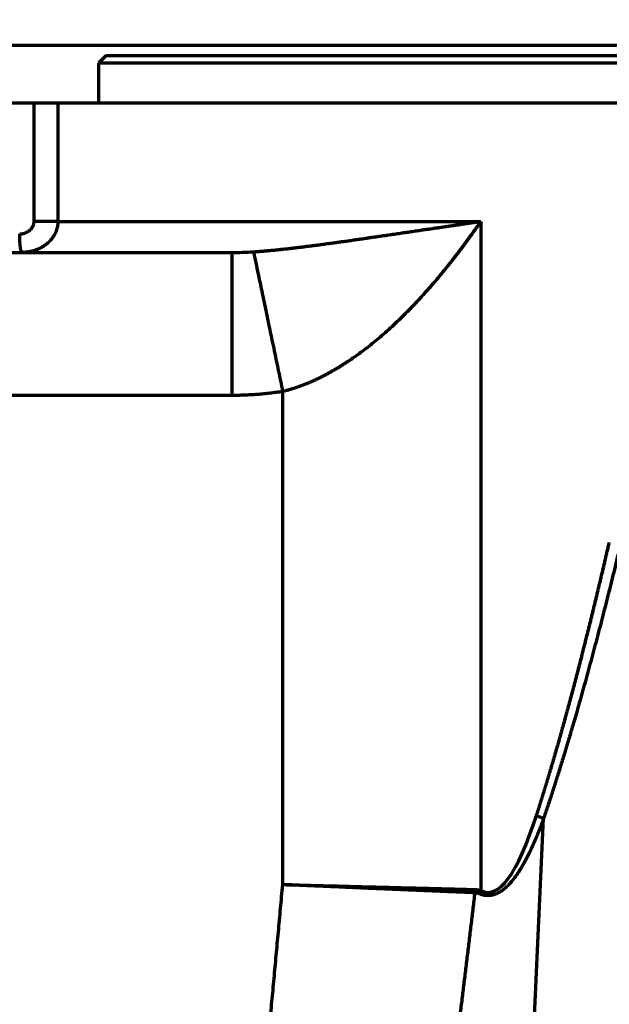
# Model space of a CAD drawing. Header units: millimetres. Extents: x -170 to 6906, y -2212 to 4257.
# Tile 238 of 256: x 4408 to 4489, y 1937 to 2073. Entities that reach past the tile are written whole.
import ezdxf

# ---------------------------------------------------------------- set-up
doc = ezdxf.new("R2010")
doc.units = ezdxf.units.MM
doc.layers.add('1', color=7, linetype='Continuous', true_color=0xffffff)
doc.styles.add('PC_TEXTSTYLE', font='ISOCP.SHX', dxfattribs={"width": 0.707, "bigfont": 'GBCBIG.SHX'})
doc.dimstyles.new('GB_DIMSTYLE', dxfattribs={"dimtxt": 50, "dimasz": 40, "dimexe": 1, "dimexo": 0, "dimgap": 1.5, "dimtad": 1, "dimdec": 1, "dimdsep": 46, "dimtxsty": 'PC_TEXTSTYLE', "dimcen": 0, "dimclrd": 256, "dimclrt": 3, "dimadec": 1, "dimazin": 2, "dimtp": 0.1, "dimtm": 0.1, "dimtfac": 0.71, "dimtdec": 1, "dimtmove": 0, "dimatfit": 3, "dimfxl": 1, "dimtfill": 1, "dimarcsym": 0})

# ---------------------------------------------------------------- blocks, each defined once
blk = doc.blocks.new('*D30')
at = {"color": 0, "lineweight": -2, "transparency": 16777216}
for p, q in [((4751.82, 2404.86), (4751.82, 1659.34)), ((4601.97, 1836.27), (4601.97, 1659.34))]:
    blk.add_line(p, q, dxfattribs=at)
at = {"lineweight": -2, "transparency": 16777216}
for p, q in [((4601.97, 1660.34), (4446.17, 1660.34)), ((4711.82, 1660.34), (4641.97, 1660.34))]:
    blk.add_line(p, q, dxfattribs=at)
at = {"lineweight": 18, "transparency": 16777216}
for points in [[(4641.97, 1667.01), (4641.97, 1653.67), (4601.97, 1660.34)], [(4711.82, 1667.01), (4711.82, 1653.67), (4751.82, 1660.34)]]:
    blk.add_solid(points, dxfattribs=at)
at = {"layer": 'Defpoints', "color": 0, "lineweight": 18, "transparency": 16777216}
for p in [(4751.82, 2404.86), (4601.97, 1836.27), (4751.82, 1660.34)]:
    blk.add_point(p, dxfattribs=at)
at = {"color": 3, "lineweight": 18, "transparency": 16777216, "insert": (4475.96, 1686.84), "char_height": 50, "attachment_point": 5, "style": 'PC_TEXTSTYLE'}
blk.add_mtext('150', dxfattribs=at)
blk = doc.blocks.new('*D31')
at = {"color": 0, "lineweight": -2, "transparency": 16777216}
for p, q in [((4751.82, 2404.86), (2648.79, 2404.86)), ((4499.54, 1877.86), (2648.79, 1877.86))]:
    blk.add_line(p, q, dxfattribs=at)
at = {"lineweight": -2, "transparency": 16777216}
blk.add_line((2649.79, 2364.86), (2649.79, 1917.86), dxfattribs=at)
at = {"lineweight": 18, "transparency": 16777216}
for points in [[(2643.12, 2364.86), (2656.45, 2364.86), (2649.79, 2404.86)], [(2643.12, 1917.86), (2656.45, 1917.86), (2649.79, 1877.86)]]:
    blk.add_solid(points, dxfattribs=at)
at = {"layer": 'Defpoints', "color": 0, "lineweight": 18, "transparency": 16777216}
for p in [(4751.82, 2404.86), (2649.79, 1877.86), (4499.54, 1877.86)]:
    blk.add_point(p, dxfattribs=at)
at = {"color": 3, "lineweight": 18, "transparency": 16777216, "insert": (2623.28, 2141.36), "char_height": 50, "attachment_point": 5, "rotation": 90, "style": 'PC_TEXTSTYLE', "bg_fill": 3, "box_fill_scale": 1.1, "bg_fill_color": 256, "bg_fill_true_color": 13158600, "bg_fill_transparency": 0}
blk.add_mtext('527', dxfattribs=at)
blk = doc.blocks.new('*D35')
at = {"color": 0, "lineweight": -2, "transparency": 16777216}
for p, q in [((2903.58, 2536.83), (2903.58, 628.33)), ((4601.97, 1836.27), (4601.97, 628.33))]:
    blk.add_line(p, q, dxfattribs=at)
at = {"lineweight": -2, "transparency": 16777216}
blk.add_line((2943.58, 629.33), (4561.97, 629.33), dxfattribs=at)
at = {"lineweight": 18, "transparency": 16777216}
for points in [[(2943.58, 636), (2943.58, 622.66), (2903.58, 629.33)], [(4561.97, 636), (4561.97, 622.66), (4601.97, 629.33)]]:
    blk.add_solid(points, dxfattribs=at)
at = {"layer": 'Defpoints', "color": 0, "lineweight": 18, "transparency": 16777216}
for p in [(2903.58, 2536.83), (4601.97, 1836.27), (4601.97, 629.33)]:
    blk.add_point(p, dxfattribs=at)
at = {"color": 3, "lineweight": 18, "transparency": 16777216, "insert": (3752.78, 655.83), "char_height": 50, "attachment_point": 5, "style": 'PC_TEXTSTYLE', "bg_fill": 3, "box_fill_scale": 1.1, "bg_fill_color": 256, "bg_fill_true_color": 13158600, "bg_fill_transparency": 0}
blk.add_mtext('1698.4', dxfattribs=at)

msp = doc.modelspace()

# ---------------------------------------------------------------- linework, layer by layer
at = {"lineweight": 18}
for centre, radius, start, end in [((4755.3, 2404.86), 1852.47, 311.27438, 162.6537), ((4461.59, 2048.25), 775.69, 249.72699, 9.26252)]:
    msp.add_arc(centre, radius, start, end, dxfattribs=at)
at = {"layer": '1', "color": 0, "linetype": 'Continuous', "lineweight": 70}
for p, q in [((4406.82, 2069.86), (4795.45, 2069.86)), ((4419.82, 2068.36), (4418.82, 2067.36)), ((4783.82, 2068.36), (4419.82, 2068.36)), ((4784.82, 2067.36), (4418.82, 2067.36)), ((4418.82, 2067.36), (4418.82, 2061.86)), ((4393.82, 2061.86), (4409.91, 2061.86)), ((4409.91, 2061.86), (4413.2, 2061.86)), ((4409.91, 2045.46), (4409.91, 2061.86)), ((4413.2, 2061.86), (4791.82, 2061.86)), ((4413.2, 2061.86), (4413.2, 2045.46)), ((4413.2, 2045.46), (4471.71, 2045.46)), ((4471.71, 2045.46), (4471.71, 1952.88)), ((4333.79, 2041.16), (4437.25, 2041.16)), ((4444.31, 1953.71), (4444.31, 2021.92)), ((4437.25, 2021.38), (4325.42, 2021.38)), ((4477.8, 1905.68), (4480.39, 1962.84))]:
    msp.add_line(p, q, dxfattribs=at)
for points, degree in [([(4407.92, 2043.74), (4408.74, 2043.74), (4409.91, 2044.75), (4409.91, 2045.46)], 2), ([(4437.25, 2041.16), (4437.25, 2021.38)], 1), ([(4444.31, 2021.92), (4440.8, 2021.38), (4437.25, 2021.38)], 2), ([(4491, 2000.6), (4485.55, 1978.04), (4480.39, 1962.84)], 2), ([(4471.71, 1952.88), (4474.2, 1951.64), (4476.77, 1955.1), (4479.41, 1963.29)], 3), ([(4439.79, 1905.86), (4442.01, 1928.63), (4444.31, 1953.71)], 2)]:
    msp.add_open_spline(points, degree=degree, dxfattribs=at)
for points, knots in [([(4413.2, 2045.46), (4413.2, 2045.45), (4413.2, 2045.43), (4413.2, 2045.4), (4413.2, 2045.37), (4413.2, 2045.34), (4413.19, 2045.31), (4413.19, 2045.28), (4413.19, 2045.25), (4413.19, 2045.22), (4413.19, 2045.19), (4413.18, 2045.16), (4413.18, 2045.13), (4413.18, 2045.09), (4413.18, 2045.06), (4413.17, 2045.03), (4413.17, 2045), (4413.16, 2044.97), (4413.16, 2044.93), (4413.16, 2044.9), (4413.15, 2044.87), (4413.14, 2044.84), (4413.14, 2044.8), (4413.13, 2044.77), (4413.13, 2044.74), (4413.12, 2044.7), (4413.11, 2044.67), (4413.1, 2044.63), (4413.1, 2044.6), (4413.09, 2044.56), (4413.08, 2044.53), (4413.07, 2044.5), (4413.06, 2044.46), (4413.05, 2044.42), (4413.04, 2044.39), (4413.03, 2044.35), (4413.02, 2044.32), (4413.01, 2044.28), (4413, 2044.25), (4412.98, 2044.21), (4412.97, 2044.17), (4412.96, 2044.14), (4412.94, 2044.1), (4412.93, 2044.06), (4412.91, 2044.03), (4412.9, 2043.99), (4412.88, 2043.95), (4412.87, 2043.92), (4412.85, 2043.88), (4412.83, 2043.84), (4412.81, 2043.8), (4412.8, 2043.77), (4412.78, 2043.73), (4412.76, 2043.69), (4412.74, 2043.65), (4412.72, 2043.62), (4412.7, 2043.58), (4412.68, 2043.54), (4412.65, 2043.5), (4412.63, 2043.46), (4412.61, 2043.43), (4412.58, 2043.39), (4412.56, 2043.35), (4412.53, 2043.31), (4412.51, 2043.27), (4412.48, 2043.23), (4412.45, 2043.2), (4412.43, 2043.16), (4412.4, 2043.12), (4412.37, 2043.08), (4412.34, 2043.04), (4412.31, 2043.01), (4412.28, 2042.97), (4412.25, 2042.93), (4412.22, 2042.89), (4412.18, 2042.85), (4412.15, 2042.82), (4412.12, 2042.78), (4412.08, 2042.74), (4412.05, 2042.71), (4412.01, 2042.67), (4411.97, 2042.63), (4411.93, 2042.59), (4411.9, 2042.56), (4411.86, 2042.52), (4411.82, 2042.49), (4411.78, 2042.45), (4411.74, 2042.41), (4411.7, 2042.38), (4411.65, 2042.34), (4411.61, 2042.31), (4411.57, 2042.27), (4411.52, 2042.24), (4411.48, 2042.21), (4411.43, 2042.17), (4411.39, 2042.14), (4411.34, 2042.1), (4411.29, 2042.07), (4411.24, 2042.04), (4411.19, 2042.01), (4411.14, 2041.98), (4411.09, 2041.95), (4411.04, 2041.91), (4410.99, 2041.88), (4410.94, 2041.85), (4410.89, 2041.82), (4410.83, 2041.8), (4410.78, 2041.77), (4410.72, 2041.74), (4410.67, 2041.71), (4410.61, 2041.68), (4410.55, 2041.66), (4410.5, 2041.63), (4410.44, 2041.61), (4410.38, 2041.58), (4410.32, 2041.56), (4410.26, 2041.54), (4410.2, 2041.51), (4410.14, 2041.49), (4410.08, 2041.47), (4410.02, 2041.45), (4409.96, 2041.43), (4409.9, 2041.41), (4409.83, 2041.39), (4409.77, 2041.37), (4409.71, 2041.35), (4409.64, 2041.34), (4409.58, 2041.32), (4409.51, 2041.3), (4409.45, 2041.29), (4409.38, 2041.28), (4409.31, 2041.26), (4409.25, 2041.25), (4409.18, 2041.24), (4409.12, 2041.23), (4409.05, 2041.22), (4408.98, 2041.21), (4408.91, 2041.2), (4408.85, 2041.19), (4408.78, 2041.18), (4408.71, 2041.18), (4408.64, 2041.17), (4408.57, 2041.17), (4408.5, 2041.17), (4408.44, 2041.16), (4408.37, 2041.16), (4408.3, 2041.16), (4408.25, 2041.16), (4408.23, 2041.16)], [0, 0, 0, 0, 0.003999, 0.008026, 0.01208, 0.016164, 0.020275, 0.024416, 0.028586, 0.032785, 0.037015, 0.041274, 0.045563, 0.049883, 0.054234, 0.058616, 0.06303, 0.067476, 0.071953, 0.076463, 0.081006, 0.085581, 0.09019, 0.094833, 0.09951, 0.104221, 0.108966, 0.113747, 0.118562, 0.123414, 0.128301, 0.133225, 0.138185, 0.143182, 0.148216, 0.153288, 0.158398, 0.163546, 0.168733, 0.173959, 0.179224, 0.184529, 0.189874, 0.195259, 0.200685, 0.206152, 0.211661, 0.217211, 0.222803, 0.228438, 0.234116, 0.239836, 0.245601, 0.251408, 0.25726, 0.263157, 0.269098, 0.275084, 0.281116, 0.287194, 0.293317, 0.299487, 0.305703, 0.311966, 0.318277, 0.324634, 0.33104, 0.337493, 0.343995, 0.350545, 0.357144, 0.363791, 0.370488, 0.377234, 0.38403, 0.390875, 0.397769, 0.404714, 0.411709, 0.418754, 0.425849, 0.432995, 0.44019, 0.447437, 0.454734, 0.462081, 0.469479, 0.476927, 0.484425, 0.491974, 0.499573, 0.507222, 0.514921, 0.52267, 0.530468, 0.538316, 0.546213, 0.554159, 0.562153, 0.570196, 0.578287, 0.586425, 0.594611, 0.602843, 0.611121, 0.619446, 0.627815, 0.63623, 0.644689, 0.653191, 0.661737, 0.670325, 0.678954, 0.687625, 0.696335, 0.705086, 0.713875, 0.722702, 0.731565, 0.740466, 0.749401, 0.75837, 0.767373, 0.776409, 0.785475, 0.794572, 0.803698, 0.812853, 0.822034, 0.831242, 0.840474, 0.849729, 0.859007, 0.868307, 0.877626, 0.886963, 0.896319, 0.90569, 0.915076, 0.924476, 0.933888, 0.943311, 0.952743, 0.962184, 0.971631, 0.981084, 0.99054, 1, 1, 1, 1]), ([(4440.26, 2041.26), (4440.28, 2041.26), (4440.33, 2041.26), (4440.4, 2041.26), (4440.47, 2041.27), (4440.54, 2041.27), (4440.61, 2041.28), (4440.69, 2041.28), (4440.76, 2041.29), (4440.83, 2041.29), (4440.91, 2041.3), (4440.98, 2041.31), (4441.06, 2041.31), (4441.13, 2041.32), (4441.21, 2041.32), (4441.28, 2041.33), (4441.36, 2041.33), (4441.44, 2041.34), (4441.52, 2041.35), (4441.6, 2041.35), (4441.68, 2041.36), (4441.76, 2041.37), (4441.84, 2041.37), (4441.92, 2041.38), (4442, 2041.39), (4442.08, 2041.39), (4442.17, 2041.4), (4442.25, 2041.41), (4442.33, 2041.42), (4442.42, 2041.42), (4442.51, 2041.43), (4442.59, 2041.44), (4442.68, 2041.45), (4442.76, 2041.46), (4442.85, 2041.46), (4442.94, 2041.47), (4443.03, 2041.48), (4443.12, 2041.49), (4443.21, 2041.5), (4443.3, 2041.51), (4443.39, 2041.52), (4443.48, 2041.53), (4443.57, 2041.54), (4443.67, 2041.55), (4443.76, 2041.56), (4443.85, 2041.57), (4443.95, 2041.58), (4444.04, 2041.59), (4444.14, 2041.6), (4444.24, 2041.61), (4444.33, 2041.62), (4444.43, 2041.63), (4444.53, 2041.64), (4444.63, 2041.65), (4444.73, 2041.66), (4444.83, 2041.67), (4444.93, 2041.68), (4445.03, 2041.69), (4445.13, 2041.7), (4445.23, 2041.72), (4445.33, 2041.73), (4445.44, 2041.74), (4445.54, 2041.75), (4445.65, 2041.76), (4445.75, 2041.78), (4445.86, 2041.79), (4445.96, 2041.8), (4446.07, 2041.82), (4446.18, 2041.83), (4446.29, 2041.84), (4446.39, 2041.85), (4446.5, 2041.87), (4446.61, 2041.88), (4446.72, 2041.89), (4446.83, 2041.91), (4446.95, 2041.92), (4447.06, 2041.94), (4447.17, 2041.95), (4447.28, 2041.96), (4447.4, 2041.98), (4447.51, 2041.99), (4447.63, 2042.01), (4447.74, 2042.02), (4447.86, 2042.04), (4447.98, 2042.05), (4448.1, 2042.07), (4448.19, 2042.08), (4448.27, 2042.09), (4448.35, 2042.1), (4448.47, 2042.12), (4448.64, 2042.14), (4448.84, 2042.16), (4449.08, 2042.19), (4449.36, 2042.23), (4449.69, 2042.27), (4450.05, 2042.32), (4450.46, 2042.38), (4450.9, 2042.44), (4451.39, 2042.5), (4451.92, 2042.58), (4452.49, 2042.66), (4453.1, 2042.74), (4453.75, 2042.84), (4454.44, 2042.94), (4455.18, 2043.04), (4455.85, 2043.14), (4456.44, 2043.23), (4456.94, 2043.3), (4457.42, 2043.37), (4457.9, 2043.44), (4458.37, 2043.51), (4458.83, 2043.57), (4459.29, 2043.64), (4459.74, 2043.71), (4460.17, 2043.77), (4460.6, 2043.83), (4461.02, 2043.9), (4461.44, 2043.96), (4461.84, 2044.02), (4462.24, 2044.07), (4462.63, 2044.13), (4463.01, 2044.19), (4463.38, 2044.24), (4463.82, 2044.31), (4464.32, 2044.38), (4464.9, 2044.46), (4465.46, 2044.55), (4466.02, 2044.63), (4466.58, 2044.71), (4467.12, 2044.79), (4467.66, 2044.87), (4468.19, 2044.95), (4468.72, 2045.02), (4469.23, 2045.1), (4469.74, 2045.17), (4470.24, 2045.25), (4470.74, 2045.32), (4471.22, 2045.39), (4471.55, 2045.44), (4471.71, 2045.46)], [0, 0, 0, 0, 0.002094, 0.004208, 0.006341, 0.008495, 0.010668, 0.012862, 0.015075, 0.017308, 0.019561, 0.021834, 0.024127, 0.02644, 0.028773, 0.031126, 0.033499, 0.035892, 0.038306, 0.040739, 0.043192, 0.045665, 0.048159, 0.050672, 0.053206, 0.055759, 0.058333, 0.060927, 0.063541, 0.066176, 0.06883, 0.071505, 0.0742, 0.076915, 0.07965, 0.082406, 0.085182, 0.087978, 0.090795, 0.093632, 0.096489, 0.099366, 0.102264, 0.105182, 0.108121, 0.11108, 0.114059, 0.117059, 0.120079, 0.12312, 0.126181, 0.129263, 0.132365, 0.135488, 0.138631, 0.141795, 0.144979, 0.148184, 0.15141, 0.154656, 0.157923, 0.16121, 0.164518, 0.167847, 0.171197, 0.174567, 0.177958, 0.18137, 0.184802, 0.188256, 0.19173, 0.195225, 0.198741, 0.202277, 0.205835, 0.209413, 0.213013, 0.216633, 0.220275, 0.223937, 0.22762, 0.231325, 0.23505, 0.238797, 0.242565, 0.246353, 0.250163, 0.251512, 0.254161, 0.258111, 0.263362, 0.269916, 0.277775, 0.286941, 0.297416, 0.309203, 0.322305, 0.336726, 0.35247, 0.369541, 0.387944, 0.407685, 0.428769, 0.451203, 0.474994, 0.50015, 0.516364, 0.532309, 0.547985, 0.563389, 0.578521, 0.593381, 0.607967, 0.622278, 0.636313, 0.650072, 0.663554, 0.676757, 0.689682, 0.702326, 0.71469, 0.726771, 0.738571, 0.750086, 0.768519, 0.786704, 0.804639, 0.822323, 0.839756, 0.856937, 0.873863, 0.890534, 0.90695, 0.923107, 0.939007, 0.954647, 0.970027, 0.985145, 1, 1, 1, 1]), ([(4471.71, 2045.46), (4471.68, 2045.42), (4471.63, 2045.35), (4471.56, 2045.24), (4471.48, 2045.13), (4471.41, 2045.03), (4471.33, 2044.92), (4471.26, 2044.82), (4471.19, 2044.71), (4471.11, 2044.61), (4471.04, 2044.5), (4470.97, 2044.4), (4470.9, 2044.3), (4470.83, 2044.2), (4470.75, 2044.1), (4470.68, 2044), (4470.61, 2043.9), (4470.54, 2043.8), (4470.47, 2043.7), (4470.4, 2043.6), (4470.33, 2043.51), (4470.26, 2043.41), (4470.19, 2043.32), (4470.13, 2043.22), (4470.06, 2043.13), (4469.99, 2043.03), (4469.92, 2042.94), (4469.85, 2042.85), (4469.79, 2042.76), (4469.72, 2042.67), (4469.65, 2042.58), (4469.59, 2042.49), (4469.52, 2042.4), (4469.46, 2042.31), (4469.39, 2042.22), (4469.33, 2042.14), (4469.27, 2042.05), (4469.2, 2041.97), (4469.14, 2041.88), (4469.08, 2041.8), (4469.01, 2041.71), (4468.95, 2041.63), (4468.89, 2041.55), (4468.83, 2041.47), (4468.77, 2041.39), (4468.71, 2041.31), (4468.64, 2041.23), (4468.59, 2041.15), (4468.53, 2041.07), (4468.47, 2040.99), (4468.41, 2040.92), (4468.35, 2040.84), (4468.29, 2040.76), (4468.23, 2040.69), (4468.18, 2040.62), (4468.12, 2040.54), (4468.06, 2040.47), (4468.01, 2040.4), (4467.95, 2040.33), (4467.9, 2040.25), (4467.84, 2040.18), (4467.79, 2040.12), (4467.73, 2040.05), (4467.68, 2039.98), (4467.63, 2039.91), (4467.58, 2039.84), (4467.52, 2039.78), (4467.47, 2039.71), (4467.42, 2039.65), (4467.37, 2039.58), (4467.32, 2039.52), (4467.27, 2039.46), (4467.22, 2039.39), (4467.17, 2039.33), (4467.12, 2039.27), (4467.07, 2039.21), (4467.03, 2039.15), (4466.98, 2039.09), (4466.93, 2039.04), (4466.89, 2038.98), (4466.84, 2038.92), (4466.8, 2038.87), (4466.75, 2038.81), (4466.71, 2038.75), (4466.66, 2038.7), (4466.62, 2038.65), (4466.45, 2038.44), (4466.16, 2038.08), (4465.74, 2037.58), (4465.32, 2037.09), (4464.9, 2036.61), (4464.49, 2036.14), (4464.08, 2035.67), (4463.68, 2035.22), (4463.27, 2034.78), (4462.87, 2034.35), (4462.48, 2033.93), (4462.09, 2033.52), (4461.7, 2033.12), (4461.31, 2032.74), (4460.93, 2032.36), (4460.37, 2031.81), (4459.64, 2031.11), (4458.72, 2030.27), (4457.8, 2029.47), (4456.89, 2028.71), (4455.99, 2027.99), (4455.09, 2027.31), (4454.21, 2026.67), (4453.57, 2026.23), (4453.18, 2025.98), (4453.04, 2025.88), (4452.9, 2025.79), (4452.75, 2025.7), (4452.61, 2025.61), (4452.47, 2025.52), (4452.33, 2025.44), (4452.19, 2025.35), (4452.05, 2025.26), (4451.91, 2025.18), (4451.77, 2025.09), (4451.63, 2025.01), (4451.49, 2024.93), (4451.35, 2024.85), (4451.21, 2024.77), (4451.07, 2024.69), (4450.93, 2024.61), (4450.79, 2024.53), (4450.65, 2024.46), (4450.52, 2024.38), (4450.38, 2024.31), (4450.24, 2024.23), (4450.1, 2024.16), (4449.96, 2024.09), (4449.82, 2024.02), (4449.69, 2023.95), (4449.55, 2023.88), (4449.41, 2023.81), (4449.27, 2023.74), (4449.13, 2023.68), (4449, 2023.61), (4448.86, 2023.55), (4448.72, 2023.48), (4448.59, 2023.42), (4448.45, 2023.36), (4448.31, 2023.3), (4448.18, 2023.24), (4448.04, 2023.18), (4447.91, 2023.12), (4447.77, 2023.07), (4447.63, 2023.01), (4447.5, 2022.96), (4447.36, 2022.9), (4447.23, 2022.85), (4447.09, 2022.8), (4446.96, 2022.75), (4446.83, 2022.7), (4446.69, 2022.65), (4446.56, 2022.6), (4446.42, 2022.55), (4446.29, 2022.51), (4446.16, 2022.46), (4446.02, 2022.42), (4445.89, 2022.37), (4445.76, 2022.33), (4445.63, 2022.29), (4445.49, 2022.25), (4445.36, 2022.21), (4445.23, 2022.17), (4445.1, 2022.13), (4444.97, 2022.09), (4444.83, 2022.06), (4444.7, 2022.02), (4444.57, 2021.99), (4444.44, 2021.95), (4444.36, 2021.93), (4444.31, 2021.92)], [0, 0, 0, 0, 0.003855, 0.007688, 0.011497, 0.015283, 0.019046, 0.022786, 0.026502, 0.030196, 0.033866, 0.037514, 0.041138, 0.044739, 0.048317, 0.051871, 0.055403, 0.058911, 0.062397, 0.065859, 0.069298, 0.072714, 0.076107, 0.079476, 0.082823, 0.086146, 0.089446, 0.092724, 0.095977, 0.099208, 0.102416, 0.105601, 0.108762, 0.1119, 0.115016, 0.118108, 0.121177, 0.124222, 0.127245, 0.130244, 0.133221, 0.136174, 0.139104, 0.142011, 0.144895, 0.147756, 0.150593, 0.153408, 0.156199, 0.158967, 0.161712, 0.164434, 0.167133, 0.169809, 0.172461, 0.175091, 0.177697, 0.18028, 0.18284, 0.185377, 0.187891, 0.190381, 0.192849, 0.195293, 0.197715, 0.200113, 0.202488, 0.20484, 0.207168, 0.209474, 0.211756, 0.214016, 0.216252, 0.218465, 0.220655, 0.222822, 0.224966, 0.227086, 0.229184, 0.231258, 0.233309, 0.235337, 0.237342, 0.239324, 0.241283, 0.243219, 0.245131, 0.263718, 0.281995, 0.299961, 0.317618, 0.334965, 0.352003, 0.368732, 0.385152, 0.401264, 0.417068, 0.432565, 0.447754, 0.462636, 0.477212, 0.491482, 0.526054, 0.559643, 0.592257, 0.623906, 0.654601, 0.684353, 0.713174, 0.741077, 0.745528, 0.74996, 0.754374, 0.75877, 0.763149, 0.76751, 0.771853, 0.776179, 0.780487, 0.784777, 0.789051, 0.793307, 0.797546, 0.801768, 0.805972, 0.81016, 0.814331, 0.818485, 0.822623, 0.826743, 0.830848, 0.834936, 0.839007, 0.843062, 0.847101, 0.851124, 0.855131, 0.859121, 0.863096, 0.867056, 0.870999, 0.874928, 0.87884, 0.882737, 0.88662, 0.890486, 0.894338, 0.898175, 0.901997, 0.905805, 0.909597, 0.913375, 0.917139, 0.920889, 0.924624, 0.928345, 0.932052, 0.935746, 0.939426, 0.943092, 0.946744, 0.950383, 0.954009, 0.957622, 0.961222, 0.964809, 0.968383, 0.971945, 0.975494, 0.979031, 0.982555, 0.986068, 0.989569, 0.993057, 0.996534, 1, 1, 1, 1]), ([(4437.25, 2041.16), (4437.75, 2041.16), (4438.25, 2041.17), (4439.25, 2041.2), (4439.76, 2041.22), (4440.26, 2041.26)], [0, 0, 0, 0, 0.5, 0.5, 1, 1, 1, 1]), ([(4479.41, 1963.29), (4479.44, 1963.35), (4479.48, 1963.49), (4479.55, 1963.7), (4479.61, 1963.91), (4479.68, 1964.12), (4479.75, 1964.33), (4479.82, 1964.54), (4479.88, 1964.76), (4479.95, 1964.97), (4480.02, 1965.18), (4480.08, 1965.4), (4480.15, 1965.61), (4480.22, 1965.83), (4480.29, 1966.05), (4480.35, 1966.26), (4480.42, 1966.48), (4480.49, 1966.7), (4480.56, 1966.92), (4480.62, 1967.14), (4480.69, 1967.36), (4480.76, 1967.58), (4480.83, 1967.8), (4480.89, 1968.02), (4480.96, 1968.25), (4481.03, 1968.47), (4481.1, 1968.7), (4481.16, 1968.92), (4481.23, 1969.15), (4481.3, 1969.38), (4481.37, 1969.6), (4481.44, 1969.83), (4481.5, 1970.06), (4481.57, 1970.29), (4481.64, 1970.52), (4481.71, 1970.75), (4481.78, 1970.98), (4481.84, 1971.22), (4481.91, 1971.45), (4481.98, 1971.68), (4482.05, 1971.92), (4482.12, 1972.15), (4482.18, 1972.39), (4482.25, 1972.63), (4482.32, 1972.86), (4482.39, 1973.1), (4482.46, 1973.34), (4482.53, 1973.58), (4482.59, 1973.82), (4482.66, 1974.06), (4482.73, 1974.3), (4482.8, 1974.55), (4482.87, 1974.79), (4482.94, 1975.03), (4483, 1975.28), (4483.07, 1975.52), (4483.14, 1975.77), (4483.21, 1976.01), (4483.28, 1976.26), (4483.35, 1976.51), (4483.42, 1976.76), (4483.48, 1977.01), (4483.55, 1977.26), (4483.62, 1977.51), (4483.69, 1977.76), (4483.76, 1978.01), (4483.83, 1978.26), (4483.9, 1978.52), (4483.97, 1978.77), (4484.03, 1979.03), (4484.1, 1979.28), (4484.17, 1979.54), (4484.24, 1979.79), (4484.31, 1980.05), (4484.38, 1980.31), (4484.45, 1980.57), (4484.52, 1980.83), (4484.59, 1981.09), (4484.66, 1981.35), (4484.72, 1981.61), (4484.79, 1981.87), (4484.86, 1982.14), (4484.93, 1982.4), (4485, 1982.67), (4485.07, 1982.93), (4485.14, 1983.2), (4485.21, 1983.46), (4485.28, 1983.73), (4485.35, 1984), (4485.42, 1984.27), (4485.49, 1984.54), (4485.56, 1984.81), (4485.63, 1985.08), (4485.7, 1985.35), (4485.76, 1985.62), (4485.83, 1985.9), (4485.9, 1986.17), (4485.97, 1986.44), (4486.04, 1986.72), (4486.11, 1986.99), (4486.18, 1987.27), (4486.25, 1987.55), (4486.32, 1987.83), (4486.39, 1988.1), (4486.46, 1988.38), (4486.53, 1988.66), (4486.6, 1988.94), (4486.67, 1989.23), (4486.74, 1989.51), (4486.81, 1989.79), (4486.88, 1990.07), (4486.95, 1990.36), (4487.02, 1990.64), (4487.09, 1990.93), (4487.16, 1991.21), (4487.23, 1991.5), (4487.3, 1991.79), (4487.37, 1992.08), (4487.44, 1992.37), (4487.51, 1992.66), (4487.58, 1992.95), (4487.65, 1993.24), (4487.72, 1993.53), (4487.79, 1993.82), (4487.86, 1994.11), (4487.93, 1994.41), (4488, 1994.7), (4488.07, 1995), (4488.14, 1995.29), (4488.22, 1995.59), (4488.29, 1995.89), (4488.36, 1996.19), (4488.43, 1996.49), (4488.5, 1996.78), (4488.57, 1997.08), (4488.64, 1997.39), (4488.71, 1997.69), (4488.78, 1997.99), (4488.85, 1998.29), (4488.92, 1998.6), (4488.99, 1998.9), (4489.06, 1999.21), (4489.13, 1999.51), (4489.2, 1999.82), (4489.28, 2000.12), (4489.35, 2000.43), (4489.42, 2000.74), (4489.46, 2000.95), (4489.49, 2001.05)], [0, 0, 0, 0, 0.005659, 0.011333, 0.017024, 0.022731, 0.028454, 0.034193, 0.039949, 0.04572, 0.051508, 0.057312, 0.063132, 0.068969, 0.074821, 0.08069, 0.086575, 0.092476, 0.098394, 0.104328, 0.110278, 0.116244, 0.122227, 0.128226, 0.134241, 0.140272, 0.14632, 0.152384, 0.158464, 0.164561, 0.170674, 0.176804, 0.182949, 0.189111, 0.19529, 0.201484, 0.207695, 0.213923, 0.220167, 0.226427, 0.232704, 0.238997, 0.245306, 0.251632, 0.257974, 0.264333, 0.270708, 0.277099, 0.283507, 0.289931, 0.296372, 0.302829, 0.309303, 0.315793, 0.3223, 0.328823, 0.335362, 0.341918, 0.348491, 0.35508, 0.361685, 0.368307, 0.374946, 0.381601, 0.388272, 0.394961, 0.401665, 0.408386, 0.415124, 0.421878, 0.428649, 0.435436, 0.44224, 0.44906, 0.455897, 0.462751, 0.469621, 0.476507, 0.483411, 0.490331, 0.497267, 0.50422, 0.51119, 0.518176, 0.525179, 0.532198, 0.539234, 0.546287, 0.553356, 0.560442, 0.567544, 0.574664, 0.581799, 0.588952, 0.596121, 0.603307, 0.610509, 0.617728, 0.624964, 0.632216, 0.639485, 0.646771, 0.654073, 0.661393, 0.668728, 0.676081, 0.68345, 0.690836, 0.698238, 0.705658, 0.713094, 0.720546, 0.728016, 0.735502, 0.743005, 0.750524, 0.758061, 0.765614, 0.773183, 0.78077, 0.788373, 0.795993, 0.80363, 0.811283, 0.818953, 0.82664, 0.834344, 0.842065, 0.849802, 0.857556, 0.865327, 0.873114, 0.880919, 0.88874, 0.896578, 0.904433, 0.912304, 0.920192, 0.928098, 0.93602, 0.943958, 0.951914, 0.959886, 0.967875, 0.975881, 0.983904, 0.991944, 1, 1, 1, 1]), ([(4480.39, 1962.84), (4480.38, 1962.8), (4480.35, 1962.72), (4480.31, 1962.61), (4480.27, 1962.5), (4480.23, 1962.39), (4480.18, 1962.28), (4480.14, 1962.17), (4480.1, 1962.06), (4480.06, 1961.95), (4480.02, 1961.84), (4479.98, 1961.73), (4479.93, 1961.63), (4479.89, 1961.52), (4479.85, 1961.41), (4479.81, 1961.31), (4479.77, 1961.2), (4479.73, 1961.1), (4479.69, 1961), (4479.64, 1960.9), (4479.6, 1960.79), (4479.56, 1960.69), (4479.52, 1960.59), (4479.48, 1960.49), (4479.44, 1960.39), (4479.4, 1960.29), (4479.35, 1960.19), (4479.31, 1960.1), (4479.27, 1960), (4479.23, 1959.9), (4479.19, 1959.81), (4479.15, 1959.71), (4479.11, 1959.61), (4479.06, 1959.52), (4479.02, 1959.43), (4478.98, 1959.33), (4478.94, 1959.24), (4478.9, 1959.15), (4478.86, 1959.06), (4478.82, 1958.97), (4478.78, 1958.88), (4478.73, 1958.79), (4478.69, 1958.7), (4478.65, 1958.61), (4478.61, 1958.52), (4478.57, 1958.44), (4478.53, 1958.35), (4478.49, 1958.26), (4478.45, 1958.18), (4478.4, 1958.09), (4478.36, 1958.01), (4478.32, 1957.93), (4478.28, 1957.84), (4478.24, 1957.76), (4478.2, 1957.68), (4478.16, 1957.6), (4478.12, 1957.52), (4478.07, 1957.44), (4478.03, 1957.36), (4477.99, 1957.28), (4477.95, 1957.2), (4477.91, 1957.13), (4477.87, 1957.05), (4477.83, 1956.97), (4477.79, 1956.9), (4477.75, 1956.82), (4477.71, 1956.75), (4477.66, 1956.67), (4477.62, 1956.6), (4477.58, 1956.53), (4477.54, 1956.46), (4477.5, 1956.38), (4477.46, 1956.31), (4477.42, 1956.24), (4477.38, 1956.17), (4477.34, 1956.1), (4477.3, 1956.04), (4477.25, 1955.97), (4477.21, 1955.9), (4477.17, 1955.83), (4477.13, 1955.77), (4477.09, 1955.7), (4477.05, 1955.64), (4477.01, 1955.57), (4476.97, 1955.51), (4476.93, 1955.45), (4476.89, 1955.39), (4476.84, 1955.32), (4476.8, 1955.26), (4476.76, 1955.2), (4476.72, 1955.14), (4476.68, 1955.08), (4476.64, 1955.02), (4476.6, 1954.97), (4476.56, 1954.91), (4476.52, 1954.85), (4476.48, 1954.79), (4476.44, 1954.74), (4476.4, 1954.68), (4476.35, 1954.63), (4476.31, 1954.57), (4476.27, 1954.52), (4476.23, 1954.47), (4476.19, 1954.42), (4476.15, 1954.36), (4476.11, 1954.31), (4476.07, 1954.26), (4476.03, 1954.21), (4475.99, 1954.16), (4475.95, 1954.12), (4475.91, 1954.07), (4475.87, 1954.02), (4475.83, 1953.97), (4475.78, 1953.93), (4475.74, 1953.88), (4475.7, 1953.84), (4475.66, 1953.79), (4475.62, 1953.75), (4475.58, 1953.71), (4475.54, 1953.66), (4475.5, 1953.62), (4475.46, 1953.58), (4475.42, 1953.54), (4475.38, 1953.5), (4475.34, 1953.46), (4475.3, 1953.42), (4475.26, 1953.38), (4475.22, 1953.34), (4475.17, 1953.31), (4475.13, 1953.27), (4475.09, 1953.24), (4475.05, 1953.2), (4475.01, 1953.16), (4474.97, 1953.13), (4474.93, 1953.1), (4474.89, 1953.06), (4474.85, 1953.03), (4474.81, 1953), (4474.77, 1952.97), (4474.73, 1952.94), (4474.69, 1952.91), (4474.65, 1952.88), (4474.61, 1952.85), (4474.57, 1952.82), (4474.53, 1952.8), (4474.49, 1952.77), (4474.44, 1952.74), (4474.4, 1952.72), (4474.36, 1952.69), (4474.32, 1952.67), (4474.28, 1952.64), (4474.24, 1952.62), (4474.2, 1952.6), (4474.16, 1952.57), (4474.12, 1952.55), (4474.08, 1952.53), (4474.04, 1952.51), (4474, 1952.49), (4473.96, 1952.47), (4473.92, 1952.45), (4473.88, 1952.44), (4473.84, 1952.42), (4473.8, 1952.4), (4473.76, 1952.39), (4473.72, 1952.37), (4473.68, 1952.36), (4473.64, 1952.34), (4473.6, 1952.33), (4473.56, 1952.31), (4473.51, 1952.3), (4473.47, 1952.29), (4473.43, 1952.28), (4473.39, 1952.27), (4473.35, 1952.26), (4473.31, 1952.25), (4473.27, 1952.24), (4473.23, 1952.23), (4473.19, 1952.22), (4473.15, 1952.22), (4473.11, 1952.21), (4473.07, 1952.2), (4473.03, 1952.2), (4472.99, 1952.19), (4472.95, 1952.19), (4472.91, 1952.19), (4472.87, 1952.18), (4472.83, 1952.18), (4472.79, 1952.18), (4472.75, 1952.18), (4472.71, 1952.18), (4472.67, 1952.18), (4472.63, 1952.18), (4472.59, 1952.18), (4472.55, 1952.18), (4472.51, 1952.19), (4472.47, 1952.19), (4472.43, 1952.19), (4472.39, 1952.2), (4472.35, 1952.2), (4472.31, 1952.21), (4472.27, 1952.21), (4472.23, 1952.22), (4472.19, 1952.23), (4472.14, 1952.24), (4472.1, 1952.24), (4472.06, 1952.25), (4472.02, 1952.26), (4471.98, 1952.27), (4471.94, 1952.28), (4471.9, 1952.3), (4471.86, 1952.31), (4471.82, 1952.32), (4471.78, 1952.33), (4471.74, 1952.35), (4471.7, 1952.36), (4471.66, 1952.38), (4471.62, 1952.39), (4471.58, 1952.41), (4471.56, 1952.42), (4471.54, 1952.43)], [0, 0, 0, 0, 0.007334, 0.014635, 0.021906, 0.029144, 0.036352, 0.043527, 0.050671, 0.057784, 0.064865, 0.071915, 0.078933, 0.08592, 0.092876, 0.099801, 0.106694, 0.113557, 0.120388, 0.127188, 0.133957, 0.140695, 0.147402, 0.154078, 0.160723, 0.167338, 0.173921, 0.180474, 0.186996, 0.193488, 0.199949, 0.206379, 0.212779, 0.219148, 0.225487, 0.231796, 0.238074, 0.244322, 0.25054, 0.256728, 0.262885, 0.269013, 0.275111, 0.281178, 0.287216, 0.293224, 0.299202, 0.30515, 0.311069, 0.316959, 0.322818, 0.328649, 0.334449, 0.340221, 0.345963, 0.351676, 0.35736, 0.363015, 0.368641, 0.374238, 0.379807, 0.385346, 0.390857, 0.396339, 0.401793, 0.407218, 0.412615, 0.417983, 0.423323, 0.428636, 0.43392, 0.439176, 0.444404, 0.449605, 0.454777, 0.459923, 0.46504, 0.470131, 0.475194, 0.48023, 0.485238, 0.49022, 0.495175, 0.500103, 0.505004, 0.509879, 0.514727, 0.519549, 0.524344, 0.529114, 0.533857, 0.538575, 0.543266, 0.547933, 0.552573, 0.557188, 0.561778, 0.566343, 0.570883, 0.575398, 0.579888, 0.584353, 0.588794, 0.593211, 0.597604, 0.601973, 0.606317, 0.610639, 0.614936, 0.61921, 0.623461, 0.627689, 0.631894, 0.636077, 0.640237, 0.644374, 0.64849, 0.652583, 0.656654, 0.660704, 0.664733, 0.66874, 0.672726, 0.676692, 0.680637, 0.684561, 0.688465, 0.692349, 0.696214, 0.700059, 0.703884, 0.707691, 0.711478, 0.715247, 0.718998, 0.72273, 0.726445, 0.730142, 0.733821, 0.737483, 0.741129, 0.744757, 0.74837, 0.751966, 0.755547, 0.759112, 0.762661, 0.766196, 0.769716, 0.773222, 0.776714, 0.780191, 0.783656, 0.787107, 0.790545, 0.793971, 0.797384, 0.800786, 0.804176, 0.807554, 0.810922, 0.814279, 0.817626, 0.820963, 0.824291, 0.827609, 0.830918, 0.834219, 0.837511, 0.840796, 0.844073, 0.847343, 0.850607, 0.853864, 0.857115, 0.86036, 0.863601, 0.866836, 0.870067, 0.873293, 0.876516, 0.879736, 0.882953, 0.886167, 0.889378, 0.892588, 0.895797, 0.899004, 0.902211, 0.905418, 0.908624, 0.911831, 0.915039, 0.918249, 0.92146, 0.924673, 0.927888, 0.931106, 0.934327, 0.937552, 0.940781, 0.944015, 0.947252, 0.950495, 0.953744, 0.956998, 0.960259, 0.963526, 0.9668, 0.970081, 0.97337, 0.976667, 0.979972, 0.983287, 0.98661, 0.989942, 0.993285, 0.996637, 1, 1, 1, 1]), ([(4470.88, 1952.58), (4470.86, 1952.58), (4470.83, 1952.58), (4470.77, 1952.58), (4470.72, 1952.59), (4470.67, 1952.59), (4470.62, 1952.59), (4470.56, 1952.59), (4470.51, 1952.59), (4470.45, 1952.6), (4470.4, 1952.6), (4470.34, 1952.6), (4470.29, 1952.6), (4470.23, 1952.61), (4470.17, 1952.61), (4470.11, 1952.61), (4470.06, 1952.61), (4470, 1952.62), (4469.94, 1952.62), (4469.88, 1952.62), (4469.82, 1952.62), (4469.75, 1952.63), (4469.69, 1952.63), (4469.63, 1952.63), (4469.57, 1952.63), (4469.5, 1952.64), (4469.44, 1952.64), (4469.37, 1952.64), (4469.31, 1952.64), (4469.24, 1952.65), (4469.18, 1952.65), (4469.11, 1952.65), (4469.04, 1952.66), (4468.97, 1952.66), (4468.9, 1952.66), (4468.83, 1952.66), (4468.76, 1952.67), (4468.69, 1952.67), (4468.62, 1952.67), (4468.55, 1952.68), (4468.48, 1952.68), (4468.4, 1952.68), (4468.33, 1952.69), (4468.25, 1952.69), (4468.18, 1952.69), (4468.1, 1952.69), (4468.03, 1952.7), (4467.95, 1952.7), (4467.87, 1952.7), (4467.79, 1952.71), (4467.71, 1952.71), (4467.63, 1952.71), (4467.55, 1952.72), (4467.47, 1952.72), (4467.39, 1952.72), (4467.31, 1952.73), (4467.22, 1952.73), (4467.14, 1952.73), (4467.06, 1952.74), (4466.97, 1952.74), (4466.89, 1952.74), (4466.8, 1952.75), (4466.71, 1952.75), (4466.62, 1952.76), (4466.54, 1952.76), (4466.45, 1952.76), (4466.36, 1952.77), (4466.27, 1952.77), (4466.18, 1952.77), (4466.08, 1952.78), (4465.99, 1952.78), (4465.9, 1952.79), (4465.81, 1952.79), (4465.71, 1952.79), (4465.62, 1952.8), (4465.52, 1952.8), (4465.42, 1952.81), (4465.33, 1952.81), (4465.23, 1952.81), (4465.13, 1952.82), (4465.03, 1952.82), (4464.93, 1952.83), (4464.83, 1952.83), (4464.73, 1952.83), (4464.62, 1952.84), (4464.52, 1952.84), (4464.42, 1952.85), (4464.31, 1952.85), (4464.21, 1952.86), (4464.1, 1952.86), (4463.99, 1952.86), (4463.89, 1952.87), (4463.78, 1952.87), (4463.67, 1952.88), (4463.56, 1952.88), (4463.45, 1952.89), (4463.34, 1952.89), (4463.23, 1952.9), (4463.11, 1952.9), (4463, 1952.91), (4462.89, 1952.91), (4462.77, 1952.92), (4462.66, 1952.92), (4462.54, 1952.93), (4462.42, 1952.93), (4462.31, 1952.94), (4462.19, 1952.94), (4462.07, 1952.95), (4461.95, 1952.95), (4461.83, 1952.96), (4461.71, 1952.96), (4461.58, 1952.97), (4461.46, 1952.97), (4461.34, 1952.98), (4461.21, 1952.98), (4461.09, 1952.99), (4460.96, 1952.99), (4460.83, 1953), (4460.71, 1953), (4460.58, 1953.01), (4460.45, 1953.01), (4460.32, 1953.02), (4460.19, 1953.03), (4460.06, 1953.03), (4459.92, 1953.04), (4459.79, 1953.04), (4459.66, 1953.05), (4459.52, 1953.05), (4459.39, 1953.06), (4459.25, 1953.06), (4459.11, 1953.07), (4458.98, 1953.08), (4458.84, 1953.08), (4458.7, 1953.09), (4458.56, 1953.09), (4458.42, 1953.1), (4458.28, 1953.11), (4458.13, 1953.11), (4457.99, 1953.12), (4457.85, 1953.12), (4457.7, 1953.13), (4457.56, 1953.14), (4457.41, 1953.14), (4457.27, 1953.15), (4457.12, 1953.16), (4456.97, 1953.16), (4456.82, 1953.17), (4456.67, 1953.18), (4456.52, 1953.18), (4456.37, 1953.19), (4456.22, 1953.19), (4456.06, 1953.2), (4455.91, 1953.21), (4455.76, 1953.21), (4455.6, 1953.22), (4455.45, 1953.23), (4455.29, 1953.23), (4455.13, 1953.24), (4454.97, 1953.25), (4454.82, 1953.25), (4454.66, 1953.26), (4454.5, 1953.27), (4454.34, 1953.28), (4454.17, 1953.28), (4454.01, 1953.29), (4453.85, 1953.3), (4453.69, 1953.3), (4453.52, 1953.31), (4453.36, 1953.32), (4453.19, 1953.32), (4453.02, 1953.33), (4452.86, 1953.34), (4452.69, 1953.35), (4452.52, 1953.35), (4452.35, 1953.36), (4452.18, 1953.37), (4452.01, 1953.38), (4451.84, 1953.38), (4451.67, 1953.39), (4451.5, 1953.4), (4451.32, 1953.41), (4451.15, 1953.41), (4450.97, 1953.42), (4450.8, 1953.43), (4450.62, 1953.44), (4450.45, 1953.44), (4450.27, 1953.45), (4450.09, 1953.46), (4449.91, 1953.47), (4449.74, 1953.47), (4449.56, 1953.48), (4449.38, 1953.49), (4449.2, 1953.5), (4449.01, 1953.5), (4448.83, 1953.51), (4448.65, 1953.52), (4448.47, 1953.53), (4448.28, 1953.54), (4448.1, 1953.54), (4447.92, 1953.55), (4447.73, 1953.56), (4447.54, 1953.57), (4447.36, 1953.58), (4447.17, 1953.58), (4446.98, 1953.59), (4446.8, 1953.6), (4446.61, 1953.61), (4446.42, 1953.62), (4446.23, 1953.62), (4446.04, 1953.63), (4445.85, 1953.64), (4445.66, 1953.65), (4445.47, 1953.66), (4445.28, 1953.66), (4445.08, 1953.67), (4444.89, 1953.68), (4444.7, 1953.69), (4444.51, 1953.7), (4444.38, 1953.7), (4444.31, 1953.71)], [0, 0, 0, 0, 0.002346, 0.004712, 0.0071, 0.009508, 0.011937, 0.014387, 0.016857, 0.019349, 0.021862, 0.024395, 0.026949, 0.029525, 0.032121, 0.034738, 0.037376, 0.040036, 0.042716, 0.045417, 0.04814, 0.050883, 0.053648, 0.056433, 0.05924, 0.062068, 0.064917, 0.067787, 0.070679, 0.073591, 0.076525, 0.07948, 0.082456, 0.085453, 0.088472, 0.091512, 0.094573, 0.097655, 0.100759, 0.103884, 0.107031, 0.110198, 0.113387, 0.116598, 0.11983, 0.123083, 0.126357, 0.129653, 0.132971, 0.136309, 0.13967, 0.143051, 0.146455, 0.149879, 0.153325, 0.156793, 0.160282, 0.163792, 0.167324, 0.170878, 0.174453, 0.17805, 0.181668, 0.185308, 0.188969, 0.192652, 0.196356, 0.200082, 0.203829, 0.207598, 0.211389, 0.215201, 0.219035, 0.22289, 0.226767, 0.230666, 0.234586, 0.238528, 0.242491, 0.246476, 0.250482, 0.25451, 0.25856, 0.262631, 0.266724, 0.270839, 0.274975, 0.279132, 0.283311, 0.287512, 0.291734, 0.295978, 0.300244, 0.304531, 0.308839, 0.313169, 0.317521, 0.321894, 0.326288, 0.330704, 0.335142, 0.339601, 0.344081, 0.348583, 0.353107, 0.357651, 0.362218, 0.366805, 0.371414, 0.376044, 0.380696, 0.385369, 0.390063, 0.394779, 0.399516, 0.404274, 0.409053, 0.413854, 0.418675, 0.423518, 0.428382, 0.433267, 0.438173, 0.443101, 0.448049, 0.453018, 0.458008, 0.463019, 0.468052, 0.473104, 0.478178, 0.483273, 0.488388, 0.493524, 0.498681, 0.503859, 0.509057, 0.514276, 0.519515, 0.524775, 0.530055, 0.535356, 0.540677, 0.546019, 0.55138, 0.556762, 0.562165, 0.567587, 0.57303, 0.578492, 0.583975, 0.589478, 0.595, 0.600542, 0.606105, 0.611687, 0.617288, 0.62291, 0.62855, 0.634211, 0.639891, 0.64559, 0.651308, 0.657046, 0.662803, 0.66858, 0.674375, 0.680189, 0.686022, 0.691874, 0.697745, 0.703635, 0.709543, 0.71547, 0.721416, 0.727379, 0.733362, 0.739362, 0.745381, 0.751417, 0.757472, 0.763545, 0.769635, 0.775744, 0.78187, 0.788014, 0.794175, 0.800353, 0.806549, 0.812763, 0.818993, 0.825241, 0.831505, 0.837786, 0.844084, 0.850399, 0.856731, 0.863078, 0.869443, 0.875823, 0.88222, 0.888632, 0.895061, 0.901506, 0.907966, 0.914442, 0.920933, 0.92744, 0.933962, 0.9405, 0.947052, 0.953619, 0.960202, 0.966799, 0.97341, 0.980036, 0.986677, 0.993331, 1, 1, 1, 1]), ([(4444.31, 1953.71), (4445.11, 1953.69), (4445.9, 1953.67), (4447.45, 1953.63), (4448.21, 1953.61), (4449.7, 1953.57), (4450.43, 1953.55), (4451.87, 1953.52), (4452.57, 1953.5), (4453.94, 1953.46), (4454.61, 1953.45), (4455.91, 1953.41), (4456.55, 1953.4), (4457.79, 1953.37), (4458.39, 1953.35), (4459.56, 1953.32), (4460.13, 1953.31), (4461.24, 1953.28), (4461.77, 1953.26), (4462.81, 1953.24), (4463.32, 1953.23), (4464.29, 1953.2), (4464.76, 1953.19), (4465.67, 1953.16), (4466.11, 1953.15), (4466.95, 1953.13), (4467.36, 1953.12), (4468.15, 1953.1), (4468.52, 1953.09), (4469.61, 1953.06), (4470.28, 1953.04), (4470.9, 1953.03)], [0, 0, 0, 0, 0.0625, 0.0625, 0.125, 0.125, 0.1875, 0.1875, 0.25, 0.25, 0.3125, 0.3125, 0.375, 0.375, 0.4375, 0.4375, 0.5, 0.5, 0.5625, 0.5625, 0.625, 0.625, 0.6875, 0.6875, 0.75, 0.75, 0.8125, 0.8125, 0.875, 0.875, 1, 1, 1, 1]), ([(4470.88, 1952.58), (4470.83, 1952.23), (4470.75, 1951.52), (4470.62, 1950.46), (4470.5, 1949.4), (4470.37, 1948.35), (4470.24, 1947.29), (4470.11, 1946.24), (4469.99, 1945.19), (4469.86, 1944.14), (4469.73, 1943.09), (4469.61, 1942.05), (4469.48, 1941.01), (4469.35, 1939.97), (4469.22, 1938.93), (4469.1, 1937.89), (4468.97, 1936.85), (4468.84, 1935.82), (4468.72, 1934.79), (4468.59, 1933.76), (4468.46, 1932.73), (4468.33, 1931.71), (4468.21, 1930.68), (4468.08, 1929.66), (4467.95, 1928.64), (4467.83, 1927.62), (4467.7, 1926.6), (4467.57, 1925.59), (4467.44, 1924.57), (4467.32, 1923.56), (4467.19, 1922.55), (4467.06, 1921.55), (4466.94, 1920.54), (4466.81, 1919.54), (4466.68, 1918.54), (4466.55, 1917.54), (4466.43, 1916.54), (4466.3, 1915.54), (4466.17, 1914.55), (4466.04, 1913.55), (4465.92, 1912.56), (4465.79, 1911.57), (4465.66, 1910.59), (4465.54, 1909.6), (4465.41, 1908.62), (4465.28, 1907.64), (4465.15, 1906.66), (4465.07, 1906.01), (4465.03, 1905.68)], [0, 0, 0, 0, 0.022617, 0.045194, 0.067733, 0.090233, 0.112694, 0.135115, 0.157498, 0.179841, 0.202146, 0.224412, 0.246638, 0.268826, 0.290974, 0.313084, 0.335154, 0.357186, 0.379178, 0.401132, 0.423046, 0.444922, 0.466758, 0.488556, 0.510314, 0.532034, 0.553714, 0.575356, 0.596958, 0.618522, 0.640046, 0.661532, 0.682979, 0.704386, 0.725755, 0.747084, 0.768375, 0.789627, 0.810839, 0.832013, 0.853148, 0.874244, 0.8953, 0.916318, 0.937297, 0.958237, 0.979138, 1, 1, 1, 1]), ([(4471.54, 1952.43), (4471.53, 1952.43), (4471.52, 1952.44), (4471.5, 1952.45), (4471.48, 1952.45), (4471.46, 1952.46), (4471.44, 1952.47), (4471.41, 1952.48), (4471.39, 1952.48), (4471.37, 1952.49), (4471.35, 1952.5), (4471.33, 1952.51), (4471.31, 1952.51), (4471.29, 1952.52), (4471.27, 1952.52), (4471.24, 1952.53), (4471.22, 1952.53), (4471.2, 1952.54), (4471.18, 1952.54), (4471.16, 1952.55), (4471.14, 1952.55), (4471.11, 1952.56), (4471.09, 1952.56), (4471.07, 1952.56), (4471.05, 1952.57), (4471.03, 1952.57), (4471.01, 1952.57), (4470.99, 1952.57), (4470.96, 1952.57), (4470.94, 1952.58), (4470.92, 1952.58), (4470.9, 1952.58), (4470.88, 1952.58), (4470.88, 1952.58)], [0, 0, 0, 0, 0.033187, 0.066286, 0.099302, 0.132235, 0.165089, 0.197867, 0.23057, 0.263201, 0.295763, 0.328259, 0.36069, 0.393061, 0.425372, 0.457627, 0.489829, 0.52198, 0.554083, 0.58614, 0.618155, 0.65013, 0.682068, 0.713971, 0.745842, 0.777684, 0.8095, 0.841293, 0.873064, 0.904818, 0.936557, 0.968283, 1, 1, 1, 1]), ([(4470.9, 1953.03), (4470.91, 1953.03), (4470.92, 1953.03), (4470.95, 1953.03), (4470.98, 1953.03), (4471, 1953.02), (4471.03, 1953.02), (4471.06, 1953.02), (4471.08, 1953.02), (4471.11, 1953.02), (4471.13, 1953.01), (4471.16, 1953.01), (4471.19, 1953.01), (4471.21, 1953), (4471.24, 1953), (4471.27, 1952.99), (4471.29, 1952.99), (4471.32, 1952.98), (4471.34, 1952.98), (4471.37, 1952.97), (4471.4, 1952.97), (4471.42, 1952.96), (4471.45, 1952.96), (4471.47, 1952.95), (4471.5, 1952.94), (4471.52, 1952.93), (4471.55, 1952.93), (4471.58, 1952.92), (4471.6, 1952.91), (4471.63, 1952.9), (4471.65, 1952.9), (4471.68, 1952.89), (4471.7, 1952.88), (4471.71, 1952.88)], [0, 0, 0, 0, 0.031887, 0.063781, 0.095683, 0.127595, 0.15952, 0.191459, 0.223415, 0.255388, 0.287381, 0.319396, 0.351434, 0.383498, 0.415589, 0.44771, 0.479861, 0.512045, 0.544265, 0.57652, 0.608815, 0.641149, 0.673526, 0.705946, 0.738412, 0.770926, 0.803489, 0.836103, 0.868769, 0.901491, 0.934268, 0.967104, 1, 1, 1, 1])]:
    msp.add_open_spline(points, degree=3, knots=knots, dxfattribs=at)
for points, weights, degree in [([(4413.2, 2045.46), (4412.84, 2045.46), (4409.91, 2045.46)], [1, 0.712581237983, 1], 2), ([(4408.23, 2041.16), (4408.02, 2041.16), (4407.92, 2042.45), (4407.92, 2043.74)], [0.5, 0.5, 0.666666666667, 1], 3), ([(4440.26, 2041.26), (4440.69, 2039.23), (4444.31, 2021.92)], [1, 0.747313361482, 1], 2), ([(4479.41, 1963.29), (4479.94, 1963.06), (4480.39, 1962.84)], [1, 0.997290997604, 1], 2), ([(4470.9, 1953.03), (4470.89, 1952.8), (4470.88, 1952.58)], [1, 0.99965702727, 1], 2), ([(4471.71, 1952.88), (4471.63, 1952.65), (4471.54, 1952.43)], [1, 0.999602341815, 1], 2)]:
    msp.add_rational_spline(points, weights, degree=degree, dxfattribs=at)

# ---------------------------------------------------------------- dimensions: what is measured, and where the dimension line sits
at = {"lineweight": 18}
dim = msp.add_linear_dim(base=(4751.82, 1660.34), p1=(4601.97, 1836.27), p2=(4751.82, 2404.86), text='150', dimstyle='GB_DIMSTYLE', override={"dimtfill": 0}, dxfattribs=at)
dim.commit()
dim.dimension.update_dxf_attribs({"geometry": '*D30', "text_midpoint": (4475.96, 1660.34), "dimtype": 160})

# ---------------------------------------------------------------- next in the draw order: dimensions: what is measured, and where the dimension line sits
dim = msp.add_linear_dim(base=(2649.79, 1877.86), p1=(4751.82, 2404.86), p2=(4499.54, 1877.86), angle=90, text='527', dimstyle='GB_DIMSTYLE', dxfattribs=at)
dim.commit()
dim.dimension.update_dxf_attribs({"geometry": '*D31', "text_midpoint": (2623.28, 2141.36)})

# ---------------------------------------------------------------- next in the draw order: dimensions: what is measured, and where the dimension line sits
dim = msp.add_linear_dim(base=(4601.97, 629.33), p1=(2903.58, 2536.83), p2=(4601.97, 1836.27), dimstyle='GB_DIMSTYLE', dxfattribs=at)
dim.commit()
dim.dimension.update_dxf_attribs({"geometry": '*D35', "text_midpoint": (3752.78, 655.83)})

doc.saveas('drawing.dxf')
